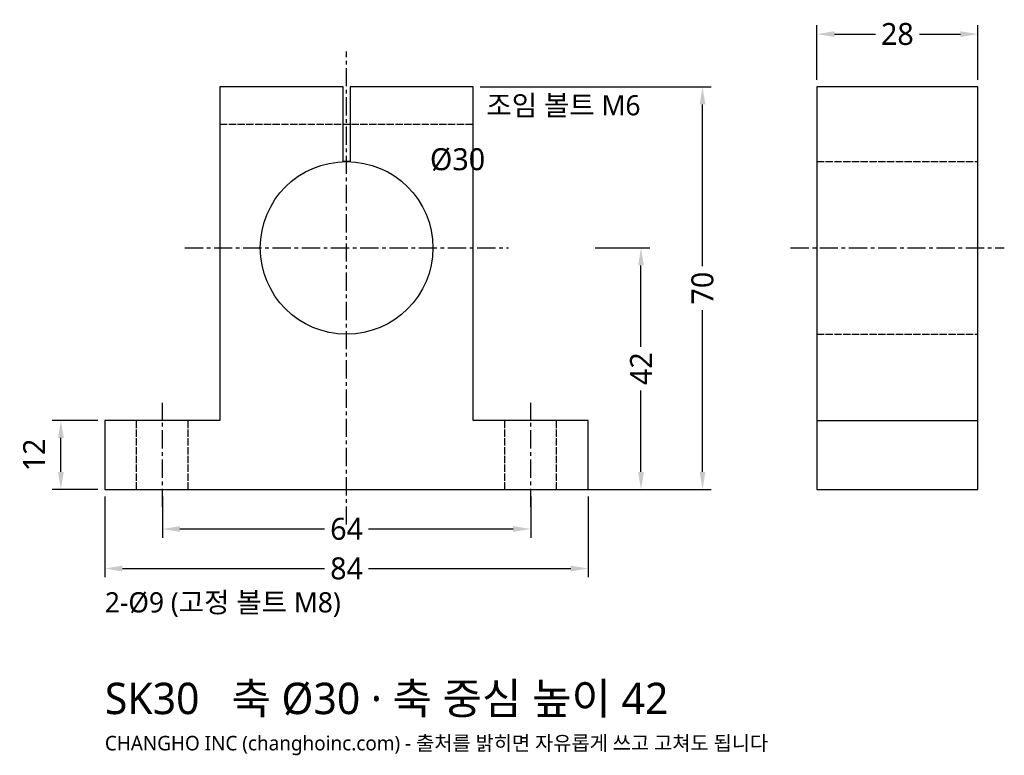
# Model space of a CAD drawing. Header units: millimetres. Extents: x -57 to 114, y -46 to 82.
import ezdxf

# ---------------------------------------------------------------- set-up
doc = ezdxf.new("R2010")
doc.units = ezdxf.units.MM
doc.linetypes.add('CENTER', pattern=[5.08, 3.175, -0.635, 0.635, -0.635])
doc.linetypes.add('DASHED', pattern=[1.524, 1.27, -0.254])
for name, color, linetype in [('문자', 7, 'CONTINUOUS'), ('숨은선', 3, 'DASHED'), ('외형선', 7, 'CONTINUOUS'), ('중심선', 1, 'CENTER'), ('치수', 4, 'CONTINUOUS')]:
    doc.layers.add(name, color=color, linetype=linetype)
doc.styles.add('CH_KOR', font='malgun.ttf')
doc.dimstyles.new('CH_DIM', dxfattribs={"dimtxt": 2.5, "dimasz": 2, "dimexe": 1, "dimexo": 0.8, "dimgap": 0.8, "dimtad": 1, "dimdec": 1, "dimdsep": 46, "dimtxsty": 'CH_KOR', "dimcen": 2.5, "dimclrd": 4, "dimclre": 4, "dimclrt": 4, "dimazin": 3, "dimtfac": 1, "dimtmove": 0, "dimatfit": 3})

# ---------------------------------------------------------------- blocks, each defined once
blk = doc.blocks.new('_CLOSEDFILLED')
at = {"color": 0, "linetype": 'BYBLOCK'}
blk.add_solid([(-1, 0.164), (0, 0), (-1, -0.164)], dxfattribs=at)
blk = doc.blocks.new('*D1')
at = {"color": 4}
for p, q in [((-42, -1.22), (-42, -15.27)), ((42, -1.22), (42, -15.27)), ((-38.95, -13.75), (-3.82, -13.75)), ((3.82, -13.75), (38.95, -13.75))]:
    blk.add_line(p, q, dxfattribs=at)
at = {"layer": 'Defpoints'}
for p in [(-42, 0), (42, 0), (-42, -13.75)]:
    blk.add_point(p, dxfattribs=at)
at = {"layer": '치수', "color": 4, "xscale": 3.0545454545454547, "yscale": 3.0545454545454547, "rotation": 180}
blk.add_blockref('_CLOSEDFILLED', (-42, -13.75), dxfattribs=at)
at = {"layer": '치수', "color": 4, "xscale": 3.0545454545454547, "yscale": 3.0545454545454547}
blk.add_blockref('_CLOSEDFILLED', (42, -13.75), dxfattribs=at)
at = {"layer": '치수', "color": 4, "insert": (0, -13.75), "char_height": 3.818, "attachment_point": 5, "style": 'CH_KOR'}
blk.add_mtext('84', dxfattribs=at)
blk = doc.blocks.new('*D2')
at = {"color": 4}
for p, q in [((-32, -1.22), (-32, -8.4)), ((32, -1.22), (32, -8.4)), ((-28.95, -6.87), (-3.82, -6.87)), ((3.82, -6.87), (28.95, -6.87))]:
    blk.add_line(p, q, dxfattribs=at)
at = {"layer": 'Defpoints'}
for p in [(-32, 0), (32, 0), (-32, -6.87)]:
    blk.add_point(p, dxfattribs=at)
at = {"layer": '치수', "color": 4, "xscale": 3.0545454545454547, "yscale": 3.0545454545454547, "rotation": 180}
blk.add_blockref('_CLOSEDFILLED', (-32, -6.87), dxfattribs=at)
at = {"layer": '치수', "color": 4, "xscale": 3.0545454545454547, "yscale": 3.0545454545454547}
blk.add_blockref('_CLOSEDFILLED', (32, -6.87), dxfattribs=at)
at = {"layer": '치수', "color": 4, "insert": (0, -6.87), "char_height": 3.818, "attachment_point": 5, "style": 'CH_KOR'}
blk.add_mtext('64', dxfattribs=at)
blk = doc.blocks.new('*D3')
at = {"color": 4}
for p, q in [((43.22, 42), (52.69, 42)), ((51.16, 24.82), (51.16, 38.95)), ((51.16, 3.05), (51.16, 17.18)), ((43.22, 0), (52.69, 0))]:
    blk.add_line(p, q, dxfattribs=at)
at = {"layer": 'Defpoints'}
for p in [(42, 42), (42, 0), (51.16, 0)]:
    blk.add_point(p, dxfattribs=at)
at = {"layer": '치수', "color": 4, "xscale": 3.0545454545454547, "yscale": 3.0545454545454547}
for p, rotation in [((51.16, 42), 90), ((51.16, 0), 270)]:
    blk.add_blockref('_CLOSEDFILLED', p, dxfattribs=dict(at, rotation=rotation))
at = {"layer": '치수', "color": 4, "insert": (51.16, 21), "char_height": 3.818, "attachment_point": 5, "rotation": 90, "style": 'CH_KOR'}
blk.add_mtext('42', dxfattribs=at)
blk = doc.blocks.new('*D4')
at = {"color": 4}
for p, q in [((23.22, 70), (63.38, 70)), ((61.85, 38.82), (61.85, 66.95)), ((61.85, 3.05), (61.85, 31.18)), ((23.22, 0), (63.38, 0))]:
    blk.add_line(p, q, dxfattribs=at)
at = {"layer": 'Defpoints'}
for p in [(22, 70), (22, 0), (61.85, 0)]:
    blk.add_point(p, dxfattribs=at)
at = {"layer": '치수', "color": 4, "xscale": 3.0545454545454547, "yscale": 3.0545454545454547}
for p, rotation in [((61.85, 70), 90), ((61.85, 0), 270)]:
    blk.add_blockref('_CLOSEDFILLED', p, dxfattribs=dict(at, rotation=rotation))
at = {"layer": '치수', "color": 4, "insert": (61.85, 35), "char_height": 3.818, "attachment_point": 5, "rotation": 90, "style": 'CH_KOR'}
blk.add_mtext('70', dxfattribs=at)
blk = doc.blocks.new('*D5')
at = {"color": 4}
for p, q in [((-43.22, 12), (-51.16, 12)), ((-49.64, 3.05), (-49.64, 8.95)), ((-43.22, 0), (-51.16, 0))]:
    blk.add_line(p, q, dxfattribs=at)
at = {"layer": 'Defpoints'}
for p in [(-42, 12), (-49.64, 0), (-42, 0)]:
    blk.add_point(p, dxfattribs=at)
at = {"layer": '치수', "color": 4, "xscale": 3.0545454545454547, "yscale": 3.0545454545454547}
for p, rotation in [((-49.64, 12), 90), ((-49.64, 0), 270)]:
    blk.add_blockref('_CLOSEDFILLED', p, dxfattribs=dict(at, rotation=rotation))
at = {"layer": '치수', "color": 4, "insert": (-54.29, 6), "char_height": 3.818, "attachment_point": 5, "rotation": 90, "style": 'CH_KOR'}
blk.add_mtext('12', dxfattribs=at)
blk = doc.blocks.new('*D6')
at = {"color": 4}
for p, q in [((81.71, 71.22), (81.71, 80.69)), ((109.71, 71.22), (109.71, 80.69)), ((84.76, 79.16), (91.89, 79.16)), ((99.53, 79.16), (106.65, 79.16))]:
    blk.add_line(p, q, dxfattribs=at)
at = {"layer": 'Defpoints'}
for p in [(81.71, 79.16), (81.71, 70), (109.71, 70)]:
    blk.add_point(p, dxfattribs=at)
at = {"layer": '치수', "color": 4, "xscale": 3.0545454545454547, "yscale": 3.0545454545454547, "rotation": 180}
blk.add_blockref('_CLOSEDFILLED', (81.71, 79.16), dxfattribs=at)
at = {"layer": '치수', "color": 4, "xscale": 3.0545454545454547, "yscale": 3.0545454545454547}
blk.add_blockref('_CLOSEDFILLED', (109.71, 79.16), dxfattribs=at)
at = {"layer": '치수', "color": 4, "insert": (95.71, 79.16), "char_height": 3.818, "attachment_point": 5, "style": 'CH_KOR'}
blk.add_mtext('28', dxfattribs=at)

msp = doc.modelspace()

# ---------------------------------------------------------------- linework, layer by layer
at = {"layer": '숨은선'}
for p, q in [((-22, 63.5), (22, 63.5)), ((81.71, 57), (109.71, 57)), ((81.71, 27), (109.71, 27)), ((-36.5, 0), (-36.5, 12)), ((-27.5, 0), (-27.5, 12)), ((27.5, 0), (27.5, 12)), ((36.5, 0), (36.5, 12))]:
    msp.add_line(p, q, dxfattribs=at)
at = {"layer": '외형선'}
msp.add_line((81.71, 12), (109.71, 12), dxfattribs=at)
for points in [[(-42, 0), (42, 0), (42, 12), (22, 12), (22, 70), (0.6, 70), (0.6, 57), (-0.6, 57), (-0.6, 70), (-22, 70), (-22, 12), (-42, 12)], [(81.71, 0), (109.71, 0), (109.71, 70), (81.71, 70)]]:
    msp.add_lwpolyline(points, close=True, dxfattribs=at)
msp.add_circle((0, 42), 15, dxfattribs=at)
at = {"layer": '중심선'}
for p, q in [((0, -6.11), (0, 76.11)), ((-28.11, 42), (28.11, 42)), ((77.13, 42), (114.29, 42)), ((-32, -3.05), (-32, 15.05)), ((32, -3.05), (32, 15.05))]:
    msp.add_line(p, q, dxfattribs=at)

# ---------------------------------------------------------------- texts
at = {"layer": '문자', "style": 'CH_KOR'}
for s, height, p in [('조임 볼트 M6', 3.513, (24.29, 65.03)), ('Ø30', 3.818, (14.5, 55.5)), ('2-Ø9 (고정 볼트 M8)', 3.5127, (-42, -21.38)), ('SK30   축 Ø30 · 축 중심 높이 42', 5.46, (-42, -39.06)), ('CHANGHO INC (changhoinc.com) - 출처를 밝히면 자유롭게 쓰고 고쳐도 됩니다', 2.52, (-42, -45.36))]:
    msp.add_text(s, height=height, dxfattribs=at).set_placement(p)

# ---------------------------------------------------------------- dimensions: what is measured, and where the dimension line sits
at = {"layer": '치수'}
for base, p1, p2, picture, middle in [((81.71, 79.16), (81.71, 70), (109.71, 70), '*D6', (95.71, 79.16)), ((-42, -13.75), (-42, 0), (42, 0), '*D1', (0, -13.75)), ((-32, -6.87), (-32, 0), (32, 0), '*D2', (0, -6.87))]:
    dim = msp.add_linear_dim(base=base, p1=p1, p2=p2, dimstyle='CH_DIM', override={"dimscale": 1.527273}, dxfattribs=at)
    dim.commit()
    dim.dimension.update_dxf_attribs({"geometry": picture, "text_midpoint": middle})
for base, p1, p2, picture, middle in [((61.85, 0), (22, 0), (22, 70), '*D4', (61.85, 35)), ((51.16, 0), (42, 0), (42, 42), '*D3', (51.16, 21)), ((-49.64, 0), (-42, 0), (-42, 12), '*D5', (-54.29, 6))]:
    dim = msp.add_linear_dim(base=base, p1=p1, p2=p2, angle=90, dimstyle='CH_DIM', override={"dimscale": 1.527273}, dxfattribs=at)
    dim.commit()
    dim.dimension.update_dxf_attribs({"geometry": picture, "text_midpoint": middle})

doc.saveas('drawing.dxf')
